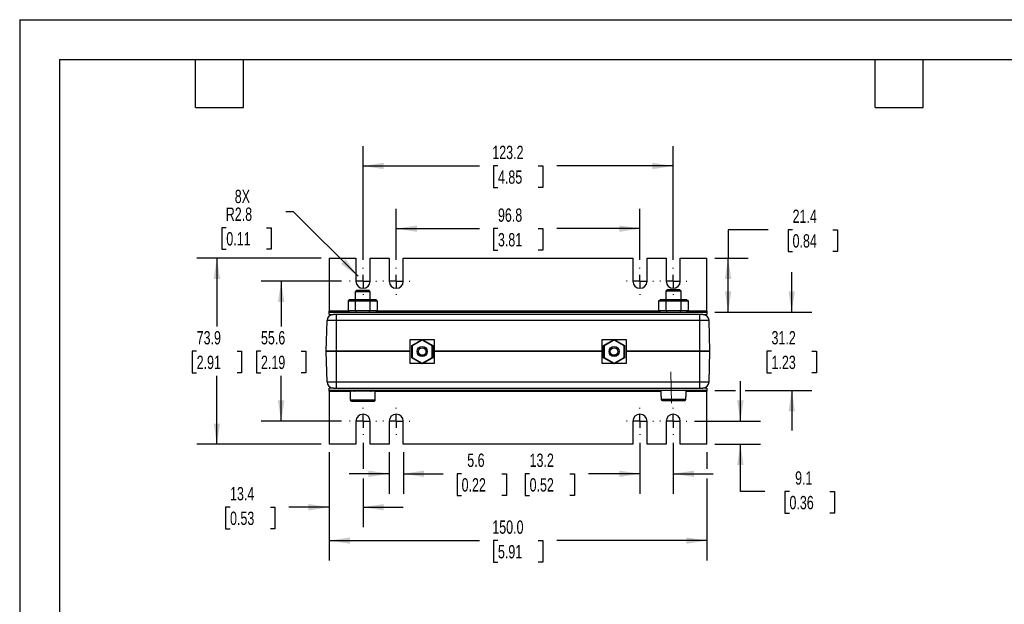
# Model space of a CAD drawing. Header units: millimetres. Extents: x 0 to 699, y 0 to 540.
# Tile 2 of 4: x 0 to 391, y 308 to 540. Entities that reach past the tile are written whole.
import ezdxf

# ---------------------------------------------------------------- set-up
doc = ezdxf.new("R2010")
doc.units = ezdxf.units.MM
doc.header["$LTSCALE"] = 2.5
doc.linetypes.add('CENTERX2', pattern=[20.32, 12.7, -2.54, 2.54, -2.54])
doc.layers.add('CENTER', color=40, linetype='CENTERX2')
doc.layers.add('DIMENSIONS', color=140, linetype='Continuous', lineweight=25)
doc.layers.add('TEXT', color=140, linetype='Continuous', lineweight=25)
doc.styles.add('SLDTEXTSTYLE0', font='TXT', dxfattribs={"width": 0.7})
doc.dimstyles.new('SLDDIMSTYLE0', dxfattribs={"dimtxt": 5.39502, "dimasz": 8.255, "dimexe": 0, "dimexo": 0.0625, "dimgap": 1.348755, "dimtad": 0, "dimtih": 1, "dimtoh": 1, "dimrnd": 1e-09, "dimzin": 12, "dimdsep": 46, "dimtxsty": 'SLDTEXTSTYLE0', "dimsah": 1, "dimcen": 0.09, "dimadec": 0, "dimazin": 3, "dimtfac": 1, "dimtofl": 0, "dimtmove": 0, "dimatfit": 3, "dimfxl": 0, "dimfrac": 2, "dimtolj": 1, "dimtzin": 12, "dimarcsym": 0})
doc.dimstyles.new('SLDDIMSTYLE2', dxfattribs={"dimtxt": 5.39502, "dimasz": 8.255, "dimexe": 0, "dimexo": 0.0625, "dimgap": 1.348755, "dimtad": 0, "dimtih": 1, "dimtoh": 1, "dimrnd": 1e-09, "dimzin": 12, "dimdsep": 46, "dimtxsty": 'SLDTEXTSTYLE0', "dimsah": 1, "dimcen": 0.09, "dimadec": 0, "dimazin": 3, "dimtfac": 1, "dimtmove": 0, "dimatfit": 0, "dimfxl": 0, "dimfrac": 2, "dimtolj": 1, "dimtzin": 12, "dimarcsym": 0})
doc.dimstyles.new('SLDDIMSTYLE3', dxfattribs={"dimtxt": 5.39502, "dimasz": 8.255, "dimexe": 0, "dimexo": 0.0625, "dimgap": 1.348755, "dimtad": 0, "dimtih": 1, "dimtoh": 1, "dimrnd": 1e-09, "dimzin": 12, "dimdsep": 46, "dimtxsty": 'SLDTEXTSTYLE0', "dimsah": 1, "dimcen": 0, "dimadec": 0, "dimazin": 3, "dimtfac": 1, "dimtofl": 0, "dimtmove": 0, "dimatfit": 3, "dimfxl": 0, "dimfrac": 2, "dimtolj": 1, "dimtzin": 12, "dimarcsym": 0})
doc.dimstyles.new('SLDDIMSTYLE4', dxfattribs={"dimtxt": 5.39502, "dimasz": 8.255, "dimexe": 0, "dimexo": 0.0625, "dimgap": 1.348755, "dimtad": 0, "dimtih": 1, "dimtoh": 1, "dimrnd": 1e-09, "dimzin": 4, "dimdsep": 46, "dimtxsty": 'SLDTEXTSTYLE0', "dimsah": 1, "dimcen": 0.09, "dimadec": 0, "dimazin": 1, "dimtfac": 1, "dimtofl": 0, "dimtmove": 0, "dimatfit": 3, "dimfxl": 0, "dimfrac": 2, "dimtolj": 1, "dimtzin": 12, "dimarcsym": 0})

# ---------------------------------------------------------------- blocks, each defined once
blk = doc.blocks.new('_D_8')
at = {"layer": 'DIMENSIONS'}
for p, q in [((136.36, 444.34), (136.36, 489.57)), ((259.56, 444.34), (259.56, 489.57)), ((136.36, 481.64), (182.64, 481.64)), ((189.95, 481.64), (188.14, 481.64)), ((188.14, 481.64), (188.14, 473.06)), ((205.98, 481.64), (207.79, 481.64)), ((207.79, 481.64), (207.79, 473.06)), ((259.56, 481.64), (213.29, 481.64)), ((188.14, 473.06), (189.95, 473.06)), ((207.79, 473.06), (205.98, 473.06))]:
    blk.add_line(p, q, dxfattribs=at)
for points in [[(136.36, 481.64), (144.62, 480.37), (144.62, 482.91)], [(259.56, 481.64), (251.31, 482.91), (251.31, 480.37)]]:
    blk.add_solid(points, dxfattribs=at)
at = {"layer": 'DIMENSIONS', "char_height": 5.292, "attachment_point": 1, "style": 'SLDTEXTSTYLE0'}
for s, insert in [('123.2', (187.7, 489.67)), ('4.85', (189.95, 479.88))]:
    blk.add_mtext(s, dxfattribs=dict(at, insert=insert))
blk = doc.blocks.new('_D_9')
at = {"layer": 'DIMENSIONS'}
for p, q in [((149.57, 444.34), (149.57, 464.68)), ((246.35, 444.34), (246.35, 464.68)), ((149.57, 456.74), (182.63, 456.74)), ((189.94, 456.74), (188.13, 456.74)), ((188.13, 456.74), (188.13, 448.17)), ((205.98, 456.74), (207.79, 456.74)), ((207.79, 456.74), (207.79, 448.17)), ((246.35, 456.74), (213.29, 456.74)), ((188.13, 448.17), (189.94, 448.17)), ((207.79, 448.17), (205.98, 448.17))]:
    blk.add_line(p, q, dxfattribs=at)
for points in [[(149.57, 456.74), (157.83, 455.47), (157.83, 458.01)], [(246.35, 456.74), (238.09, 458.01), (238.09, 455.47)]]:
    blk.add_solid(points, dxfattribs=at)
at = {"layer": 'DIMENSIONS', "char_height": 5.292, "attachment_point": 1, "style": 'SLDTEXTSTYLE0'}
for s, insert in [('96.8', (189.94, 464.77)), ('3.81', (189.94, 454.99))]:
    blk.add_mtext(s, dxfattribs=dict(at, insert=insert))
blk = doc.blocks.new('_D_10')
at = {"layer": 'DIMENSIONS'}
for p, q in [((122.96, 367.9), (122.96, 324.88)), ((272.96, 367.9), (272.96, 361.27)), ((272.96, 357.46), (272.96, 324.88)), ((122.96, 332.82), (182.63, 332.82)), ((189.94, 332.82), (188.13, 332.82)), ((188.13, 332.82), (188.13, 324.24)), ((205.98, 332.82), (207.79, 332.82)), ((207.79, 332.82), (207.79, 324.24)), ((272.96, 332.82), (213.29, 332.82)), ((188.13, 324.24), (189.94, 324.24)), ((207.79, 324.24), (205.98, 324.24))]:
    blk.add_line(p, q, dxfattribs=at)
for points in [[(122.96, 332.82), (131.21, 331.55), (131.21, 334.09)], [(272.96, 332.82), (264.7, 334.09), (264.7, 331.55)]]:
    blk.add_solid(points, dxfattribs=at)
at = {"layer": 'DIMENSIONS', "char_height": 5.292, "attachment_point": 1, "style": 'SLDTEXTSTYLE0'}
for s, insert in [('150.0', (187.7, 340.84)), ('5.91', (189.94, 331.06))]:
    blk.add_mtext(s, dxfattribs=dict(at, insert=insert))
blk = doc.blocks.new('_D_11')
at = {"layer": 'DIMENSIONS'}
for p, q in [((136.36, 371.71), (136.36, 361.27)), ((122.96, 367.9), (122.96, 338.14)), ((136.36, 357.46), (136.36, 338.14)), ((83.54, 346.08), (81.73, 346.08)), ((81.73, 346.08), (81.73, 337.51)), ((99.57, 346.08), (101.38, 346.08)), ((101.38, 346.08), (101.38, 337.51)), ((122.96, 346.08), (106.88, 346.08)), ((136.36, 346.08), (152.24, 346.08)), ((81.73, 337.51), (83.54, 337.51)), ((101.38, 337.51), (99.57, 337.51))]:
    blk.add_line(p, q, dxfattribs=at)
for points in [[(122.96, 346.08), (114.7, 347.35), (114.7, 344.81)], [(136.36, 346.08), (144.62, 344.81), (144.62, 347.35)]]:
    blk.add_solid(points, dxfattribs=at)
at = {"layer": 'DIMENSIONS', "char_height": 5.292, "attachment_point": 1, "style": 'SLDTEXTSTYLE0'}
for s, insert in [('13.4', (83.54, 354.11)), ('0.53', (83.54, 344.33))]:
    blk.add_mtext(s, dxfattribs=dict(at, insert=insert))
blk = doc.blocks.new('_D_12')
at = {"layer": 'DIMENSIONS'}
for p, q in [((246.35, 371.71), (246.35, 351.43)), ((259.56, 371.71), (259.56, 351.43)), ((202.51, 359.37), (200.7, 359.37)), ((200.7, 359.37), (200.7, 350.79)), ((218.55, 359.37), (220.36, 359.37)), ((220.36, 359.37), (220.36, 350.79)), ((246.35, 359.37), (225.86, 359.37)), ((259.56, 359.37), (275.44, 359.37)), ((200.7, 350.79), (202.51, 350.79)), ((220.36, 350.79), (218.55, 350.79))]:
    blk.add_line(p, q, dxfattribs=at)
for points in [[(246.35, 359.37), (238.09, 360.64), (238.09, 358.1)], [(259.56, 359.37), (267.82, 358.1), (267.82, 360.64)]]:
    blk.add_solid(points, dxfattribs=at)
at = {"layer": 'DIMENSIONS', "char_height": 5.292, "attachment_point": 1, "style": 'SLDTEXTSTYLE0'}
for s, insert in [('13.2', (202.51, 367.4)), ('0.52', (202.51, 357.61))]:
    blk.add_mtext(s, dxfattribs=dict(at, insert=insert))
blk = doc.blocks.new('_D_13')
at = {"layer": 'DIMENSIONS'}
for p, q in [((119.78, 444.98), (70.37, 444.98)), ((78.31, 444.98), (78.31, 417.81)), ((70.29, 408.03), (68.48, 408.03)), ((68.48, 408.03), (68.48, 399.46)), ((86.33, 408.03), (88.14, 408.03)), ((88.14, 408.03), (88.14, 399.46)), ((68.48, 399.46), (70.29, 399.46)), ((88.14, 399.46), (86.33, 399.46)), ((78.31, 371.08), (78.31, 398.25)), ((119.78, 371.08), (70.37, 371.08))]:
    blk.add_line(p, q, dxfattribs=at)
for points in [[(78.31, 444.98), (77.04, 436.72), (79.58, 436.72)], [(78.31, 371.08), (79.58, 379.33), (77.04, 379.33)]]:
    blk.add_solid(points, dxfattribs=at)
at = {"layer": 'DIMENSIONS', "char_height": 5.292, "attachment_point": 1, "style": 'SLDTEXTSTYLE0'}
for s, insert in [('73.9', (70.29, 416.06)), ('2.91', (70.29, 406.28))]:
    blk.add_mtext(s, dxfattribs=dict(at, insert=insert))
blk = doc.blocks.new('_D_14')
at = {"layer": 'DIMENSIONS'}
for p, q in [((127.85, 435.83), (95.91, 435.83)), ((103.84, 435.83), (103.84, 417.81)), ((95.83, 408.03), (94.02, 408.03)), ((94.02, 408.03), (94.02, 399.46)), ((111.86, 408.03), (113.67, 408.03)), ((113.67, 408.03), (113.67, 399.46)), ((94.02, 399.46), (95.83, 399.46)), ((113.67, 399.46), (111.86, 399.46)), ((103.84, 380.22), (103.84, 398.25)), ((127.85, 380.22), (95.91, 380.22))]:
    blk.add_line(p, q, dxfattribs=at)
for points in [[(103.84, 435.83), (102.57, 427.58), (105.11, 427.58)], [(103.84, 380.22), (105.11, 388.48), (102.57, 388.48)]]:
    blk.add_solid(points, dxfattribs=at)
at = {"layer": 'DIMENSIONS', "char_height": 5.292, "attachment_point": 1, "style": 'SLDTEXTSTYLE0'}
for s, insert in [('55.6', (95.83, 416.06)), ('2.19', (95.83, 406.28))]:
    blk.add_mtext(s, dxfattribs=dict(at, insert=insert))
blk = doc.blocks.new('_D_15')
at = {"layer": 'DIMENSIONS'}
for p, q in [((306.61, 423.63), (306.61, 439.5)), ((276.13, 423.63), (314.55, 423.63)), ((298.59, 408.03), (296.78, 408.03)), ((296.78, 408.03), (296.78, 399.46)), ((314.62, 408.03), (316.44, 408.03)), ((316.44, 408.03), (316.44, 399.46)), ((296.78, 399.46), (298.59, 399.46)), ((316.44, 399.46), (314.62, 399.46)), ((276.13, 392.43), (284.32, 392.43)), ((288.13, 392.43), (314.55, 392.43)), ((306.61, 392.43), (306.61, 376.55))]:
    blk.add_line(p, q, dxfattribs=at)
for points in [[(306.61, 423.63), (307.88, 431.88), (305.34, 431.88)], [(306.61, 392.43), (305.34, 384.17), (307.88, 384.17)]]:
    blk.add_solid(points, dxfattribs=at)
at = {"layer": 'DIMENSIONS', "char_height": 5.292, "attachment_point": 1, "style": 'SLDTEXTSTYLE0'}
for s, insert in [('31.2', (298.59, 416.06)), ('1.23', (298.59, 406.28))]:
    blk.add_mtext(s, dxfattribs=dict(at, insert=insert))
blk = doc.blocks.new('_D_16')
at = {"layer": 'DIMENSIONS'}
for p, q in [((286.22, 380.22), (286.22, 396.1)), ((268.07, 380.22), (294.16, 380.22)), ((276.13, 371.08), (294.16, 371.08)), ((286.22, 352.32), (286.22, 371.08)), ((296, 352.32), (286.22, 352.32)), ((305.72, 352.32), (303.91, 352.32)), ((303.91, 352.32), (303.91, 343.75)), ((321.75, 352.32), (323.56, 352.32)), ((323.56, 352.32), (323.56, 343.75)), ((303.91, 343.75), (305.72, 343.75)), ((323.56, 343.75), (321.75, 343.75))]:
    blk.add_line(p, q, dxfattribs=at)
for points in [[(286.22, 380.22), (287.49, 388.48), (284.95, 388.48)], [(286.22, 371.08), (284.95, 362.82), (287.49, 362.82)]]:
    blk.add_solid(points, dxfattribs=at)
at = {"layer": 'DIMENSIONS', "char_height": 5.292, "attachment_point": 1, "style": 'SLDTEXTSTYLE0'}
for s, insert in [('9.1', (307.96, 360.35)), ('0.36', (305.72, 350.57))]:
    blk.add_mtext(s, dxfattribs=dict(at, insert=insert))
blk = doc.blocks.new('_D_17')
at = {"layer": 'DIMENSIONS'}
for p, q in [((297.23, 456.28), (281.36, 456.28)), ((281.36, 456.28), (281.36, 444.98)), ((306.95, 456.28), (305.14, 456.28)), ((305.14, 456.28), (305.14, 447.71)), ((322.99, 456.28), (324.8, 456.28)), ((324.8, 456.28), (324.8, 447.71)), ((305.14, 447.71), (306.95, 447.71)), ((324.8, 447.71), (322.99, 447.71)), ((276.13, 444.98), (289.29, 444.98)), ((281.36, 423.63), (281.36, 444.98)), ((276.13, 423.63), (289.29, 423.63))]:
    blk.add_line(p, q, dxfattribs=at)
for points in [[(281.36, 444.98), (280.09, 436.72), (282.63, 436.72)], [(281.36, 423.63), (282.63, 431.88), (280.09, 431.88)]]:
    blk.add_solid(points, dxfattribs=at)
at = {"layer": 'DIMENSIONS', "char_height": 5.292, "attachment_point": 1, "style": 'SLDTEXTSTYLE0'}
for s, insert in [('21.4', (306.95, 464.31)), ('0.84', (306.95, 454.53))]:
    blk.add_mtext(s, dxfattribs=dict(at, insert=insert))
blk = doc.blocks.new('_D_18')
at = {"layer": 'DIMENSIONS'}
for p, q in [((146.78, 367.9), (146.78, 351.43)), ((152.37, 367.9), (152.37, 351.43)), ((146.78, 359.37), (130.9, 359.37)), ((152.37, 359.37), (168.2, 359.37)), ((175.51, 359.37), (173.69, 359.37)), ((173.69, 359.37), (173.69, 350.79)), ((191.54, 359.37), (193.35, 359.37)), ((193.35, 359.37), (193.35, 350.79)), ((173.69, 350.79), (175.51, 350.79)), ((193.35, 350.79), (191.54, 350.79))]:
    blk.add_line(p, q, dxfattribs=at)
for points in [[(146.78, 359.37), (138.52, 360.64), (138.52, 358.1)], [(152.37, 359.37), (160.62, 358.1), (160.62, 360.64)]]:
    blk.add_solid(points, dxfattribs=at)
at = {"layer": 'DIMENSIONS', "char_height": 5.292, "attachment_point": 1, "style": 'SLDTEXTSTYLE0'}
for s, insert in [('5.6', (177.75, 367.4)), ('0.22', (175.51, 357.61))]:
    blk.add_mtext(s, dxfattribs=dict(at, insert=insert))
blk = doc.blocks.new('_D_19')
at = {"layer": 'DIMENSIONS'}
for p, q in [((108.76, 463.43), (105.68, 463.43)), ((134.38, 437.81), (108.76, 463.43)), ((82.06, 457.11), (80.25, 457.11)), ((80.25, 457.11), (80.25, 448.54)), ((98.09, 457.11), (99.9, 457.11)), ((99.9, 457.11), (99.9, 448.54)), ((80.25, 448.54), (82.06, 448.54)), ((99.9, 448.54), (98.09, 448.54))]:
    blk.add_line(p, q, dxfattribs=at)
blk.add_solid([(134.38, 437.81), (129.44, 444.55), (127.64, 442.75)], dxfattribs=at)
at = {"layer": 'DIMENSIONS', "char_height": 5.292, "attachment_point": 1, "style": 'SLDTEXTSTYLE0'}
for s, insert in [('8X', (85.42, 472.19)), ('R2.8', (81.85, 465.14)), ('0.11', (82.06, 455.36))]:
    blk.add_mtext(s, dxfattribs=dict(at, insert=insert))
blk = doc.blocks.new('SW_CENTERMARKSYMBOL_5')
at = {"layer": 'CENTER', "color": 0}
for p, q in [((0, 5.08), (0, 5.335)), ((-5.08, 0), (-5.335, 0)), ((0, 0), (-2.54, 0)), ((0, 0), (0, 2.54)), ((0, 0), (0, -2.54)), ((0, 0), (2.54, 0)), ((5.08, 0), (5.335, 0)), ((0, -5.08), (0, -5.335))]:
    blk.add_line(p, q, dxfattribs=at)
blk = doc.blocks.new('SW_CENTERMARKSYMBOL_6')
at = {"layer": 'CENTER', "color": 0}
for p, q in [((0, 5.08), (0, 5.335)), ((-5.08, 0), (-5.335, 0)), ((0, 0), (-2.54, 0)), ((0, 0), (0, 2.54)), ((0, 0), (0, -2.54)), ((0, 0), (2.54, 0)), ((5.08, 0), (5.335, 0)), ((0, -5.08), (0, -5.335))]:
    blk.add_line(p, q, dxfattribs=at)
blk = doc.blocks.new('SW_CENTERMARKSYMBOL_7')
at = {"layer": 'CENTER', "color": 0}
for p, q in [((0, 5.08), (0, 5.335)), ((-5.08, 0), (-5.335, 0)), ((0, 0), (-2.54, 0)), ((0, 0), (0, 2.54)), ((0, 0), (0, -2.54)), ((0, 0), (2.54, 0)), ((5.08, 0), (5.335, 0)), ((0, -5.08), (0, -5.335))]:
    blk.add_line(p, q, dxfattribs=at)
blk = doc.blocks.new('SW_CENTERMARKSYMBOL_8')
at = {"layer": 'CENTER', "color": 0}
for p, q in [((0, 5.08), (0, 5.335)), ((-5.08, 0), (-5.335, 0)), ((0, 0), (-2.54, 0)), ((0, 0), (0, 2.54)), ((0, 0), (0, -2.54)), ((0, 0), (2.54, 0)), ((5.08, 0), (5.335, 0)), ((0, -5.08), (0, -5.335))]:
    blk.add_line(p, q, dxfattribs=at)
blk = doc.blocks.new('SW_CENTERMARKSYMBOL_9')
at = {"layer": 'CENTER', "color": 0}
for p, q in [((0, 5.08), (0, 5.335)), ((-5.08, 0), (-5.335, 0)), ((0, 0), (-2.54, 0)), ((0, 0), (0, 2.54)), ((0, 0), (0, -2.54)), ((0, 0), (2.54, 0)), ((5.08, 0), (5.335, 0)), ((0, -5.08), (0, -5.335))]:
    blk.add_line(p, q, dxfattribs=at)
blk = doc.blocks.new('SW_CENTERMARKSYMBOL_10')
at = {"layer": 'CENTER', "color": 0}
for p, q in [((0, 5.08), (0, 5.335)), ((-5.08, 0), (-5.335, 0)), ((0, 0), (-2.54, 0)), ((0, 0), (0, 2.54)), ((0, 0), (0, -2.54)), ((0, 0), (2.54, 0)), ((5.08, 0), (5.335, 0)), ((0, -5.08), (0, -5.335))]:
    blk.add_line(p, q, dxfattribs=at)
blk = doc.blocks.new('SW_CENTERMARKSYMBOL_11')
at = {"layer": 'CENTER', "color": 0}
for p, q in [((0, 5.08), (0, 5.335)), ((-5.08, 0), (-5.335, 0)), ((0, 0), (-2.54, 0)), ((0, 0), (0, 2.54)), ((0, 0), (0, -2.54)), ((0, 0), (2.54, 0)), ((5.08, 0), (5.335, 0)), ((0, -5.08), (0, -5.335))]:
    blk.add_line(p, q, dxfattribs=at)
blk = doc.blocks.new('SW_CENTERMARKSYMBOL_12')
at = {"layer": 'CENTER', "color": 0}
for p, q in [((0, 5.08), (0, 5.335)), ((-5.08, 0), (-5.335, 0)), ((0, 0), (-2.54, 0)), ((0, 0), (0, 2.54)), ((0, 0), (0, -2.54)), ((0, 0), (2.54, 0)), ((5.08, 0), (5.335, 0)), ((0, -5.08), (0, -5.335))]:
    blk.add_line(p, q, dxfattribs=at)

msp = doc.modelspace()

# ---------------------------------------------------------------- linework, layer by layer
at = {"color": 7, "linetype": 'Continuous'}
for q in [(0.006, 0.007), (698.506, 539.757)]:
    msp.add_line((0.006, 539.757), q, dxfattribs=at)
for p, q in [((122.96, 444.98), (133.56, 444.98)), ((122.96, 444.98), (122.96, 423.93)), ((133.56, 444.98), (133.56, 435.835)), ((139.16, 435.835), (139.16, 444.98)), ((139.16, 444.98), (146.778, 444.98)), ((146.778, 444.98), (146.778, 435.835)), ((152.368, 435.835), (152.368, 444.98)), ((152.368, 444.98), (243.552, 444.98)), ((243.552, 444.98), (243.552, 435.835)), ((249.142, 435.835), (249.142, 444.98)), ((249.142, 444.98), (256.76, 444.98)), ((256.76, 444.98), (256.76, 435.835)), ((262.36, 435.835), (262.36, 444.98)), ((262.36, 444.98), (272.96, 444.98)), ((272.96, 423.93), (272.96, 444.98)), ((133.74, 432.13), (133.24, 431.63)), ((133.24, 431.63), (133.24, 428.63)), ((139.24, 431.63), (133.24, 431.63)), ((138.74, 432.13), (133.74, 432.13)), ((136.355, 433.04), (136.365, 433.04)), ((139.24, 431.63), (138.74, 432.13)), ((139.24, 428.63), (139.24, 431.63)), ((257.18, 432.43), (256.68, 431.93)), ((256.68, 431.93), (256.68, 428.63)), ((262.68, 431.93), (256.68, 431.93)), ((262.18, 432.43), (257.18, 432.43)), ((259.555, 433.04), (259.565, 433.04)), ((262.68, 431.93), (262.18, 432.43)), ((262.68, 428.63), (262.68, 431.93)), ((131.044, 428.63), (130.466, 428.13)), ((130.466, 428.13), (133.353, 428.13)), ((130.466, 428.13), (130.466, 424.13)), ((131.044, 428.63), (133.642, 428.63)), ((133.353, 428.13), (133.642, 428.63)), ((133.353, 424.13), (133.353, 428.13)), ((133.353, 428.13), (139.127, 428.13)), ((133.642, 428.63), (138.838, 428.63)), ((138.838, 428.63), (139.127, 428.13)), ((138.838, 428.63), (141.436, 428.63)), ((139.127, 428.13), (139.127, 424.13)), ((139.127, 428.13), (142.013, 428.13)), ((141.436, 428.63), (142.013, 428.13)), ((142.013, 428.13), (142.013, 424.13)), ((253.906, 428.13), (254.484, 428.63)), ((253.906, 424.13), (253.906, 428.13)), ((253.906, 428.13), (256.793, 428.13)), ((254.484, 428.63), (257.082, 428.63)), ((256.793, 428.13), (257.082, 428.63)), ((256.793, 424.13), (256.793, 428.13)), ((256.793, 428.13), (262.567, 428.13)), ((257.082, 428.63), (262.278, 428.63)), ((262.278, 428.63), (262.567, 428.13)), ((262.278, 428.63), (264.876, 428.63)), ((262.567, 428.13), (262.567, 424.13)), ((262.567, 428.13), (265.453, 428.13)), ((264.876, 428.63), (265.453, 428.13)), ((265.453, 428.13), (265.453, 424.13)), ((122.96, 423.63), (122.96, 423.93)), ((130.697, 423.93), (122.96, 423.93)), ((122.96, 423.63), (272.96, 423.63)), ((122.96, 422.63), (122.96, 423.63)), ((122.96, 422.63), (124.578, 422.63)), ((125.76, 422.63), (125.76, 420.195)), ((270.16, 422.63), (125.76, 422.63)), ((133.353, 424.13), (130.466, 424.13)), ((131.044, 423.63), (130.466, 424.13)), ((139.127, 424.13), (133.353, 424.13)), ((133.353, 424.13), (133.642, 423.63)), ((138.838, 423.63), (139.127, 424.13)), ((142.013, 424.13), (139.127, 424.13)), ((141.436, 423.63), (142.013, 424.13)), ((254.137, 423.93), (141.782, 423.93)), ((256.793, 424.13), (253.906, 424.13)), ((253.906, 424.13), (254.484, 423.63)), ((256.793, 424.13), (257.082, 423.63)), ((262.567, 424.13), (256.793, 424.13)), ((262.278, 423.63), (262.567, 424.13)), ((265.453, 424.13), (262.567, 424.13)), ((264.876, 423.63), (265.453, 424.13)), ((272.96, 423.93), (265.222, 423.93)), ((270.16, 420.195), (270.16, 422.63)), ((271.342, 422.63), (272.96, 422.63)), ((272.96, 423.93), (272.96, 423.63)), ((272.96, 423.63), (272.96, 422.63)), ((121.761, 408.08), (122.078, 420.195)), ((125.76, 420.195), (122.078, 420.195)), ((125.76, 420.195), (125.76, 408.08)), ((270.16, 420.195), (125.76, 420.195)), ((270.16, 408.08), (270.16, 420.195)), ((273.841, 420.195), (270.16, 420.195)), ((274.159, 408.08), (273.841, 420.195)), ((155.11, 403.18), (155.11, 412.68)), ((155.11, 412.68), (159.756, 412.68)), ((155.681, 410.327), (159.86, 412.74)), ((155.681, 410.304), (159.86, 412.716)), ((159.86, 412.484), (155.881, 410.187)), ((159.86, 412.74), (159.86, 412.716)), ((159.86, 412.74), (164.038, 410.327)), ((159.86, 412.484), (159.86, 412.716)), ((159.86, 412.716), (164.038, 410.304)), ((163.838, 410.187), (159.86, 412.484)), ((159.964, 412.68), (164.61, 412.68)), ((164.61, 412.68), (164.61, 403.18)), ((231.31, 403.18), (231.31, 412.68)), ((231.31, 412.68), (235.956, 412.68)), ((231.881, 410.327), (236.06, 412.74)), ((231.881, 410.304), (236.06, 412.716)), ((236.06, 412.484), (232.081, 410.187)), ((236.06, 412.74), (236.06, 412.716)), ((236.06, 412.74), (240.238, 410.327)), ((236.06, 412.484), (236.06, 412.716)), ((236.06, 412.716), (240.238, 410.304)), ((240.038, 410.187), (236.06, 412.484)), ((236.164, 412.68), (240.81, 412.68)), ((240.81, 412.68), (240.81, 403.18)), ((122.076, 395.864), (121.759, 407.98)), ((125.76, 407.98), (121.759, 407.98)), ((125.76, 408.08), (121.761, 408.08)), ((155.11, 408.08), (125.76, 408.08)), ((125.76, 407.98), (125.76, 395.864)), ((155.11, 407.98), (125.76, 407.98)), ((133.24, 408.08), (133.24, 407.98)), ((139.24, 407.98), (139.24, 408.08)), ((155.681, 410.304), (155.681, 410.327)), ((155.681, 410.304), (155.881, 410.187)), ((155.681, 405.479), (155.681, 410.304)), ((155.881, 410.187), (155.881, 405.593)), ((164.038, 410.304), (163.838, 410.187)), ((163.838, 405.593), (163.838, 410.187)), ((164.038, 410.327), (164.038, 410.304)), ((164.038, 410.304), (164.038, 405.479)), ((231.31, 408.08), (164.61, 408.08)), ((231.31, 407.98), (164.61, 407.98)), ((231.881, 410.304), (231.881, 410.327)), ((231.881, 410.304), (232.081, 410.187)), ((231.881, 405.479), (231.881, 410.304)), ((232.081, 410.187), (232.081, 405.593)), ((240.238, 410.304), (240.038, 410.187)), ((240.038, 405.593), (240.038, 410.187)), ((240.238, 410.327), (240.238, 410.304)), ((240.238, 410.304), (240.238, 405.479)), ((270.16, 408.08), (240.81, 408.08)), ((270.16, 407.98), (240.81, 407.98)), ((256.68, 408.08), (256.68, 407.98)), ((262.68, 407.98), (262.68, 408.08)), ((274.159, 408.08), (270.16, 408.08)), ((270.16, 395.864), (270.16, 407.98)), ((274.161, 407.98), (270.16, 407.98)), ((273.844, 395.864), (274.161, 407.98)), ((159.664, 403.18), (155.11, 403.18)), ((155.681, 405.479), (155.881, 405.593)), ((159.86, 403.067), (155.681, 405.479)), ((155.881, 405.593), (159.86, 403.296)), ((159.86, 403.296), (163.838, 405.593)), ((164.038, 405.479), (159.86, 403.067)), ((159.86, 403.296), (159.86, 403.067)), ((164.61, 403.18), (160.056, 403.18)), ((163.838, 405.593), (164.038, 405.479)), ((235.864, 403.18), (231.31, 403.18)), ((231.881, 405.479), (232.081, 405.593)), ((236.06, 403.067), (231.881, 405.479)), ((232.081, 405.593), (236.06, 403.296)), ((236.06, 403.296), (240.038, 405.593)), ((240.238, 405.479), (236.06, 403.067)), ((236.06, 403.296), (236.06, 403.067)), ((240.81, 403.18), (236.256, 403.18)), ((240.038, 405.593), (240.238, 405.479)), ((122.076, 395.864), (125.76, 395.864)), ((125.76, 395.864), (270.16, 395.864)), ((125.76, 395.864), (125.76, 393.43)), ((270.16, 395.864), (273.844, 395.864)), ((270.16, 393.43), (270.16, 395.864)), ((122.96, 392.43), (122.96, 393.43)), ((124.575, 393.43), (122.96, 393.43)), ((272.96, 392.43), (122.96, 392.43)), ((122.96, 392.13), (122.96, 392.43)), ((122.96, 392.13), (122.96, 371.08)), ((122.96, 392.13), (131.24, 392.13)), ((125.76, 393.43), (270.16, 393.43)), ((131.24, 392.13), (131.24, 389.83)), ((141.24, 392.13), (131.24, 392.13)), ((141.24, 389.83), (141.24, 392.13)), ((141.24, 392.13), (254.68, 392.13)), ((254.68, 392.43), (254.68, 390.13)), ((264.68, 390.13), (264.68, 392.43)), ((264.68, 392.13), (272.96, 392.13)), ((272.96, 393.43), (271.345, 393.43)), ((272.96, 393.43), (272.96, 392.43)), ((272.96, 392.43), (272.96, 392.13)), ((272.96, 371.08), (272.96, 392.13)), ((131.24, 389.83), (131.304, 389.83)), ((131.304, 389.83), (131.304, 388.73)), ((131.304, 388.73), (141.175, 388.73)), ((131.811, 388.23), (140.668, 388.23)), ((141.175, 389.83), (141.24, 389.83)), ((141.175, 388.73), (141.175, 389.83)), ((254.68, 390.13), (254.744, 390.13)), ((254.744, 390.13), (254.744, 389.03)), ((254.744, 389.03), (264.615, 389.03)), ((255.251, 388.53), (264.108, 388.53)), ((264.615, 390.13), (264.68, 390.13)), ((264.615, 389.03), (264.615, 390.13)), ((133.56, 380.225), (133.56, 371.08)), ((136.365, 383.02), (136.355, 383.02)), ((139.16, 371.08), (139.16, 380.225)), ((146.778, 380.225), (146.778, 371.08)), ((152.368, 371.08), (152.368, 380.225)), ((243.552, 380.225), (243.552, 371.08)), ((249.142, 371.08), (249.142, 380.225)), ((256.76, 380.225), (256.76, 371.08)), ((259.565, 383.02), (259.555, 383.02)), ((262.36, 371.08), (262.36, 380.225)), ((133.56, 371.08), (122.96, 371.08)), ((146.778, 371.08), (139.16, 371.08)), ((243.552, 371.08), (152.368, 371.08)), ((256.76, 371.08), (249.142, 371.08)), ((272.96, 371.08), (262.36, 371.08))]:
    msp.add_line(p, q)
at = {"color": 179, "linetype": 'Continuous', "lineweight": 18}
msp.add_line((258.909, 387.48), (258.584, 399.878), dxfattribs=at)
at = {"flags": 128}
for points in [[(125.76, 422.63), (125.325, 422.63), (125.111, 422.63), (125.099, 422.63), (124.924, 422.63), (124.667, 422.63), (124.578, 422.63)], [(271.342, 422.63), (271.259, 422.63), (271.148, 422.63), (271.141, 422.63), (270.996, 422.63), (270.612, 422.63), (270.16, 422.63)], [(124.575, 393.43), (124.658, 393.43), (124.769, 393.43), (124.777, 393.43), (124.922, 393.43), (125.306, 393.43), (125.76, 393.43)], [(270.16, 393.43), (270.596, 393.43), (270.81, 393.43), (270.822, 393.43), (270.998, 393.43), (271.255, 393.43), (271.345, 393.43)]]:
    msp.add_lwpolyline(points, dxfattribs=at)
for centre, radius in [((159.86, 407.93), 2.007), ((159.86, 407.93), 1.507), ((236.06, 407.93), 2.007), ((236.06, 407.93), 1.507)]:
    msp.add_circle(centre, radius)
for centre, radius, start, end in [((136.355, 435.835), 2.795, 180, 270), ((136.365, 435.835), 2.795, 270, 0), ((149.573, 435.835), 2.795, 180, 0), ((246.347, 435.835), 2.795, 180, 0), ((259.555, 435.835), 2.795, 180, 270), ((259.565, 435.835), 2.795, 270, 0), ((124.578, 420.13), 2.5, 90, 178.5), ((271.342, 420.13), 2.5, 1.5, 90), ((124.575, 395.93), 2.5, 181.5, 270), ((271.345, 395.93), 2.5, 270, 358.5), ((132.94, 392.43), 0.3, 270, 0), ((139.54, 392.43), 0.3, 180, 270), ((131.808, 388.734), 0.504, 180.45309, 270.37364), ((140.673, 388.733), 0.503, 269.50123, 359.67204), ((255.248, 389.034), 0.504, 180.45309, 270.37364), ((264.113, 389.033), 0.503, 269.50123, 359.67204), ((136.355, 380.225), 2.795, 90, 180), ((136.365, 380.225), 2.795, 0, 90), ((149.573, 380.225), 2.795, 0, 180), ((246.347, 380.225), 2.795, 0, 180), ((259.555, 380.225), 2.795, 90, 180), ((259.565, 380.225), 2.795, 0, 90)]:
    msp.add_arc(centre, radius, start, end)
at = {"layer": 'TEXT'}
for p, q in [((15.875, 523.875), (682.625, 523.875)), ((15.875, 523.875), (15.875, 15.875)), ((69.85, 504.825), (69.85, 523.875)), ((88.9, 504.825), (88.9, 523.875)), ((339.725, 504.825), (339.725, 523.875)), ((358.775, 504.825), (358.775, 523.875)), ((69.85, 504.825), (88.9, 504.825)), ((339.725, 504.825), (358.775, 504.825))]:
    msp.add_line(p, q, dxfattribs=at)

# ---------------------------------------------------------------- block references
at = {"layer": 'CENTER'}
for name, p in [('SW_CENTERMARKSYMBOL_8', (136.365, 435.835)), ('SW_CENTERMARKSYMBOL_7', (149.573, 435.835)), ('SW_CENTERMARKSYMBOL_6', (246.347, 435.835)), ('SW_CENTERMARKSYMBOL_5', (259.565, 435.835)), ('SW_CENTERMARKSYMBOL_9', (136.365, 380.225)), ('SW_CENTERMARKSYMBOL_10', (149.573, 380.225)), ('SW_CENTERMARKSYMBOL_11', (246.347, 380.225)), ('SW_CENTERMARKSYMBOL_12', (259.565, 380.225))]:
    msp.add_blockref(name, p, dxfattribs=at)

# ---------------------------------------------------------------- dimensions: what is measured, and where the dimension line sits
at = {"layer": 'DIMENSIONS'}
for base, p1, p2, dimstyle, picture, middle in [((259.565, 481.637), (136.365, 441.17), (259.565, 441.17), 'SLDDIMSTYLE0', '_D_8', (197.965, 481.637)), ((246.347, 456.742), (149.573, 441.17), (246.347, 441.17), 'SLDDIMSTYLE0', '_D_9', (197.96, 456.742)), ((259.565, 359.367), (246.347, 374.89), (259.565, 374.89), 'SLDDIMSTYLE2', '_D_12', (210.53, 359.367))]:
    dim = msp.add_linear_dim(base=base, p1=p1, p2=p2, dimstyle=dimstyle, dxfattribs=at)
    dim.commit()
    dim.dimension.update_dxf_attribs({"geometry": picture, "text_midpoint": middle, "dimtype": 160})
dim = msp.add_radius_dim(center=(136.355, 435.835), mpoint=(134.378, 437.811), text='8X\\P<>', dimstyle='SLDDIMSTYLE3', dxfattribs=at)
dim.commit()
dim.dimension.update_dxf_attribs({"geometry": '_D_19', "text_midpoint": (90.075, 460.637), "dimtype": 164})
for base, p1, p2, angle, dimstyle, picture, middle in [((281.357, 444.98), (272.96, 423.63), (272.96, 444.98), 90, 'SLDDIMSTYLE0', '_D_17', (281.357, 456.28)), ((78.309, 371.08), (122.96, 444.98), (122.96, 371.08), 90, 'SLDDIMSTYLE0', '_D_13', (78.309, 408.03)), ((306.608, 392.43), (272.96, 423.63), (272.96, 392.43), 90, 'SLDDIMSTYLE2', '_D_15', (306.608, 408.03)), ((103.845, 380.225), (131.03, 435.835), (131.03, 380.225), 90, 'SLDDIMSTYLE0', '_D_14', (103.845, 408.03)), ((286.224474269, 371.079824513), (264.899814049, 380.224824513), (272.959814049, 371.079824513), 90, 'SLDDIMSTYLE2', '_D_16', (286.224474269, 352.320925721)), ((122.959814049, 346.079824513), (136.364814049, 374.889824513), (122.959814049, 371.079824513), 0, 'SLDDIMSTYLE2', '_D_11', (91.555342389, 346.079824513)), ((272.96, 332.815), (122.96, 371.08), (272.96, 371.08), 0, 'SLDDIMSTYLE4', '_D_10', (197.96, 332.815)), ((152.368, 359.367), (146.778, 371.08), (152.368, 371.08), 0, 'SLDDIMSTYLE2', '_D_18', (183.521, 359.367))]:
    dim = msp.add_linear_dim(base=base, p1=p1, p2=p2, angle=angle, dimstyle=dimstyle, dxfattribs=at)
    dim.commit()
    dim.dimension.update_dxf_attribs({"geometry": picture, "text_midpoint": middle, "dimtype": 160})

doc.saveas('drawing.dxf')
